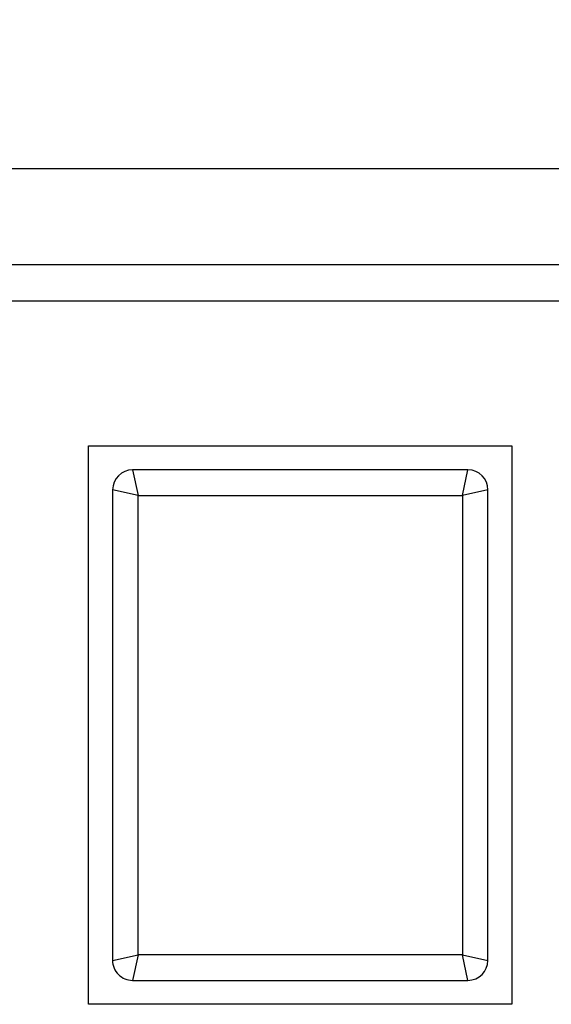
# Model space of a CAD drawing. Header units: millimetres. Extents: x 344 to 667, y 229 to 335.
# Tile 203 of 206: x 634.1 to 637.43, y 299.87 to 306.05. Entities that reach past the tile are written whole.
import ezdxf

# ---------------------------------------------------------------- set-up
doc = ezdxf.new("R2010")
doc.units = ezdxf.units.MM
doc.header["$LTSCALE"] = 0.5
doc.header["$PDMODE"] = 3
doc.header["$PDSIZE"] = 0.3125
doc.layers.get('0').update_dxf_attribs({"linetype": 'CONTINUOUS'})
doc.layers.get('Defpoints').update_dxf_attribs({"linetype": 'CONTINUOUS'})
doc.layers.add('Dim', color=6, linetype='CONTINUOUS', lineweight=13)
doc.styles.add('Verdana', font='verdana.ttf', dxfattribs={"height": 2.5})
doc.dimstyles.new('aaaaaaaa 3.0', dxfattribs={"dimtxt": 2.5, "dimasz": 2, "dimexe": 1.25, "dimexo": 0.625, "dimtad": 1, "dimzin": 9, "dimdsep": 46, "dimtxsty": 'Verdana', "dimcen": 0, "dimazin": 0, "dimtfac": 1, "dimtmove": 0, "dimatfit": 3, "dimfxl": 1, "dimlwd": 25, "dimlwe": 25, "dimarcsym": 0})

# ---------------------------------------------------------------- blocks, each defined once
blk = doc.blocks.new('*D32')
at = {"layer": 'Defpoints', "color": 0}
for p in [(549.8109, 313.125), (549.8109, 301.8325), (641.8109, 301.8325)]:
    blk.add_point(p, dxfattribs=at)
at = {"layer": 'Dim', "color": 0, "lineweight": 25}
for p, q in [((549.8109, 302.4575), (549.8109, 314.375)), ((641.8109, 302.4575), (641.8109, 314.375)), ((639.8109, 313.125), (551.8109, 313.125))]:
    blk.add_line(p, q, dxfattribs=at)
at = {"layer": 'Dim', "color": 0}
for points in [[(551.8109, 313.4583), (551.8109, 312.7917), (549.8109, 313.125)], [(639.8109, 312.7917), (639.8109, 313.4583), (641.8109, 313.125)]]:
    blk.add_solid(points, dxfattribs=at)
at = {"layer": 'Dim', "color": 0, "insert": (595.8109, 315.0504), "char_height": 2.5, "attachment_point": 5, "style": 'Verdana'}
blk.add_mtext('92', dxfattribs=at)

msp = doc.modelspace()

# ---------------------------------------------------------------- linework, layer by layer
at = {"linetype": 'Continuous'}
for p, q in [((646.5609, 305.1125), (544.6109, 305.1125)), ((544.5759, 304.5125), (647.1459, 304.5125)), ((646.0573, 304.2825), (545.5572, 304.2825)), ((634.5318, 299.875), (634.5321, 303.375)), ((634.5321, 303.375), (637.1821, 303.3747)), ((637.1821, 303.3747), (637.1818, 299.8747)), ((636.9071, 303.2248), (634.8071, 303.2249)), ((634.8071, 303.2249), (634.8421, 303.0649)), ((636.8721, 303.0648), (636.9071, 303.2248)), ((634.6821, 303.0999), (634.6818, 300.1499)), ((634.8421, 303.0649), (634.6821, 303.0999)), ((634.8418, 300.1849), (634.8421, 303.0649)), ((634.8421, 303.0649), (636.8721, 303.0648)), ((636.8721, 303.0648), (636.8718, 300.1848)), ((637.0321, 303.0997), (636.8721, 303.0648)), ((637.0318, 300.1497), (637.0321, 303.0997)), ((634.6818, 300.1499), (634.8418, 300.1849)), ((634.8418, 300.1849), (634.8068, 300.0249)), ((636.8718, 300.1848), (634.8418, 300.1849)), ((636.9068, 300.0248), (636.8718, 300.1848)), ((636.8718, 300.1848), (637.0318, 300.1497)), ((634.8068, 300.0249), (636.9068, 300.0248)), ((637.1818, 299.8747), (634.5318, 299.875))]:
    msp.add_line(p, q, dxfattribs=at)
for centre, start, end in [((634.8071, 303.0999), 89.99509, 179.99509), ((636.9071, 303.0998), 359.99509, 89.99509), ((634.8068, 300.1499), 179.99509, 269.99509), ((636.9068, 300.1498), 269.99509, 359.99509)]:
    msp.add_arc(centre, 0.125, start, end, dxfattribs=at)

# ---------------------------------------------------------------- dimensions: what is measured, and where the dimension line sits
at = {"layer": 'Dim'}
dim = msp.add_linear_dim(base=(549.8109, 313.125), p1=(641.8109, 301.8325), p2=(549.8109, 301.8325), dimstyle='aaaaaaaa 3.0', dxfattribs=at)
dim.commit()
dim.dimension.update_dxf_attribs({"geometry": '*D32', "text_midpoint": (595.8109, 315.0504)})

doc.saveas('drawing.dxf')
